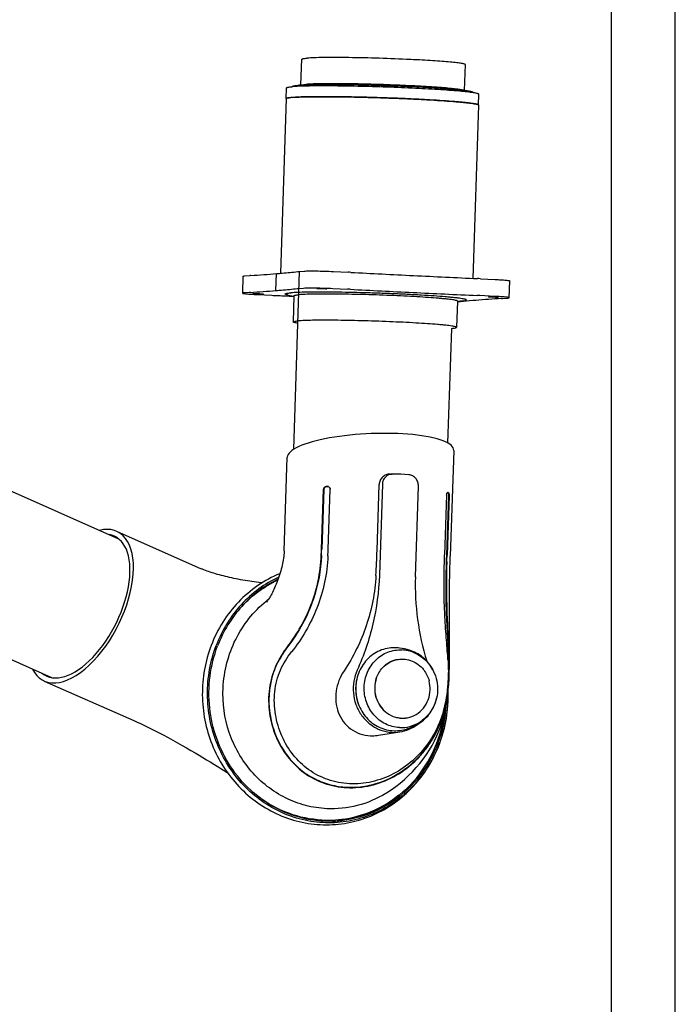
# Model space of a CAD drawing. Extents: x 0 to 420, y 0 to 297.
# Tile 10 of 11: x 369 to 420, y 77 to 155. Entities that reach past the tile are written whole.
import ezdxf

# ---------------------------------------------------------------- set-up
doc = ezdxf.new("R2010")
doc.units = 0
doc.header["$LTSCALE"] = 23.1
for name, color, linetype in [('100001_DXF_CONTINUOUS_LINE', 7, 'CONTINUOUS'), ('100249_DXF_CONTINUOUS_LINE', 7, 'CONTINUOUS'), ('100252_DXF_CONTINUOUS_LINE', 7, 'CONTINUOUS'), ('100264_DXF_CONTINUOUS_LINE', 7, 'CONTINUOUS'), ('100330_DXF_FORMAT', 7, 'CONTINUOUS'), ('100337_DXF_CONTINUOUS_LINE', 7, 'CONTINUOUS'), ('100935_DXF_CONTINUOUS_LINE', 7, 'CONTINUOUS'), ('100940_DXF_CONTINUOUS_LINE', 7, 'CONTINUOUS'), ('100945_DXF_CONTINUOUS_LINE', 7, 'CONTINUOUS'), ('105-5481_DXF_CONTINUOUS_LI', 7, 'CONTINUOUS')]:
    doc.layers.add(name, color=color, linetype=linetype)

msp = doc.modelspace()

# ---------------------------------------------------------------- linework, layer by layer
at = {"layer": '100001_DXF_CONTINUOUS_LINE', "color": 7, "linetype": 'CONTINUOUS'}
for p, q in [((402.606, 120.864), (402.329, 112.543)), ((389.281, 112.975), (389.527, 120.342)), ((397.592, 119.003), (397.774, 119.004)), ((397.794, 119.004), (397.774, 119.004)), ((398.438, 118.99), (397.794, 119.004)), ((399.081, 118.941), (398.438, 118.99)), ((392.213, 113.108), (392.37, 117.786)), ((392.384, 117.784), (392.228, 113.107)), ((392.668, 118.025), (392.582, 118.026)), ((392.6, 118.024), (392.704, 118.023)), ((392.686, 118.025), (392.668, 118.025)), ((392.686, 118.025), (392.703, 118.024)), ((392.732, 113.104), (392.889, 117.782)), ((396.573, 113.007), (396.746, 118.179)), ((396.993, 118.197), (396.755, 111.058)), ((399.587, 110.919), (399.825, 118.058)), ((402.039, 117.333), (401.883, 112.656)), ((402.049, 112.625), (402.205, 117.303)), ((402.232, 117.303), (402.076, 112.625)), ((402.127, 117.563), (402.131, 117.562)), ((402.136, 117.557), (402.127, 117.558)), ((376.125, 114.506), (382.773, 111.564)), ((401.881, 112.598), (401.883, 112.655)), ((389.864, 105.035), (389.856, 105.026)), ((402.145, 104.424), (402.139, 104.507)), ((370.442, 102.745), (377.473, 99.634)), ((377.473, 99.634), (377.473, 99.634)), ((377.473, 99.634), (377.696, 99.534)), ((396.692, 98.481), (398.371, 98.746)), ((394.411, 94.674), (394.404, 94.675)), ((393.8, 91.885), (393.909, 91.9))]:
    msp.add_line(p, q, dxfattribs=at)
for points in [[(389.281, 112.975), (389.279, 112.928), (389.271, 112.795), (389.26, 112.66), (389.244, 112.524), (389.225, 112.387), (389.203, 112.249), (389.178, 112.11), (389.151, 111.97), (389.12, 111.828), (389.085, 111.684), (389.049, 111.539), (389.008, 111.391), (388.965, 111.241), (388.918, 111.089), (388.868, 110.937), (388.815, 110.785), (388.76, 110.634), (388.704, 110.486), (388.646, 110.342), (388.587, 110.201), (388.528, 110.068), (388.47, 109.941), (388.413, 109.821), (388.358, 109.709), (388.305, 109.606), (388.255, 109.511), (388.206, 109.423), (388.16, 109.341), (388.117, 109.267), (388.077, 109.2), (388.04, 109.141), (388.006, 109.089), (387.978, 109.046), (387.954, 109.011), (387.935, 108.984), (387.921, 108.965), (387.913, 108.954), (387.911, 108.952)], [(402.265, 104.378), (402.268, 104.918), (402.267, 105.488), (402.264, 106.103), (402.26, 106.753), (402.256, 107.405), (402.253, 108.057), (402.253, 108.715), (402.257, 109.346), (402.264, 109.935), (402.273, 110.496), (402.285, 111.046), (402.299, 111.587), (402.315, 112.116), (402.329, 112.543)], [(387.552, 110.46), (387.455, 110.47), (387.285, 110.49), (387.11, 110.512), (386.932, 110.535), (386.752, 110.56), (386.573, 110.586), (386.394, 110.613), (386.214, 110.642), (386.036, 110.672), (385.858, 110.704), (385.681, 110.737), (385.506, 110.771), (385.333, 110.806), (385.162, 110.842), (384.993, 110.88), (384.827, 110.918), (384.664, 110.957), (384.504, 110.997), (384.348, 111.037), (384.194, 111.079), (384.045, 111.121), (383.899, 111.163), (383.756, 111.207), (383.616, 111.251), (383.48, 111.295), (383.349, 111.34), (383.222, 111.386), (383.1, 111.431), (382.984, 111.476), (382.875, 111.521), (382.773, 111.564)], [(400.897, 97.691), (401.094, 98.057), (401.273, 98.427), (401.433, 98.798), (401.572, 99.161), (401.691, 99.512), (401.793, 99.855), (401.882, 100.201), (401.958, 100.547), (402.024, 100.896), (402.081, 101.261), (402.13, 101.65), (402.171, 102.058), (402.204, 102.483), (402.228, 102.923), (402.246, 103.382), (402.258, 103.867), (402.265, 104.378)], [(377.696, 99.534), (378.001, 99.395), (378.325, 99.243), (378.674, 99.075), (379.041, 98.893), (379.413, 98.703), (379.79, 98.506), (380.173, 98.301), (380.549, 98.095), (380.915, 97.891), (381.275, 97.686), (381.624, 97.485), (381.96, 97.289), (382.286, 97.097), (382.6, 96.911), (382.902, 96.73), (383.192, 96.555), (383.474, 96.384), (383.747, 96.218), (384.011, 96.057)], [(397.253, 93.911), (397.321, 93.953), (397.689, 94.195), (398.047, 94.453), (398.395, 94.726), (398.73, 95.012), (399.053, 95.312), (399.362, 95.623), (399.657, 95.946), (399.937, 96.278), (400.201, 96.619), (400.449, 96.969), (400.682, 97.327), (400.897, 97.691)], [(384.011, 96.057), (384.517, 95.749), (384.817, 95.565)]]:
    msp.add_lwpolyline(points, dxfattribs=at)
for centre, radius, start, end in [((392.684, 117.844), 0.181, 82.5321, 83.99502), ((392.684, 117.842), 0.184, 75.67474, 82.52038), ((392.683, 117.84), 0.186, 68.8616, 75.67395), ((402.127, 117.535), 0.0271, 89.04593, 99.26966), ((401.332, 112.415), 5.209, 80.74958, 81.17955), ((273.954, 117.055), 118.325, 357.84171, 358.08884), ((275.018, 117.017), 117.275, 357.84004, 358.0891), ((256.909, 117.638), 135.899, 357.87092, 358.08814), ((304.911, 116.046), 91.713, 356.87008, 358.10089), ((287.075, 116.485), 114.872, 357.83239, 358.06091), ((257.46, 117.453), 144.67, 357.88591, 358.08781), ((256.88, 117.472), 145.277, 357.8868, 358.08808), ((419.53, 110.253), 19.953, 178.08588, 197.33933), ((394.189, 101.334), 9.951, 128.02607, 129.49464), ((385.167, 104.107), 17.043, 1.06742, 2.47671), ((398.274, 102.125), 3.381, 166.80825, 200.37701), ((398.229, 102.111), 3.334, 200.41726, 201.54403), ((392.665, 100.468), 8.657, 267.19474, 267.91683), ((392.666, 100.483), 8.672, 267.91729, 270.2197), ((392.666, 100.491), 8.68, 270.21941, 270.40852), ((392.666, 100.492), 8.681, 270.40853, 270.93832), ((392.666, 100.486), 8.675, 270.93812, 277.51164)]:
    msp.add_arc(centre, radius, start, end, dxfattribs=at)
for centre, major_axis, ratio, start_param, end_param in [((396.067, 120.603), (6.539, 0.291), 0.240236, -0.018724, 3.122869), ((373.284, 108.625), (2.911, 5.848), 0.50861, 2.778156, 6.693094), ((373.284, 108.625), (2.722, 5.469), 0.50861, 3.026621, 6.444136)]:
    msp.add_ellipse(centre, major_axis=major_axis, ratio=ratio, start_param=start_param, end_param=end_param, dxfattribs=at)
for points, knots in [([(397.592, 119.003), (397.486, 119.002), (397.27, 118.958), (396.994, 118.777), (396.801, 118.506), (396.75, 118.288), (396.746, 118.179)], [0, 0, 0, 0, 0.246774, 0.496247, 0.747612, 1, 1, 1, 1]), ([(397.774, 119.004), (397.674, 119.003), (397.47, 118.96), (397.214, 118.78), (397.041, 118.513), (396.997, 118.303), (396.993, 118.197)], [0, 0, 0, 0, 0.243159, 0.489818, 0.742399, 1, 1, 1, 1]), ([(399.825, 118.058), (399.829, 118.166), (399.797, 118.385), (399.637, 118.67), (399.388, 118.873), (399.183, 118.933), (399.081, 118.941)], [0, 0, 0, 0, 0.256472, 0.509941, 0.757637, 1, 1, 1, 1]), ([(392.37, 117.786), (392.372, 117.847), (392.411, 117.966), (392.527, 118.026), (392.582, 118.026)], [0, 0, 0, 0, 0.528172, 1, 1, 1, 1]), ([(392.6, 118.024), (392.545, 118.024), (392.428, 117.965), (392.387, 117.845), (392.384, 117.784)], [0, 0, 0, 0, 0.473876, 1, 1, 1, 1]), ([(392.75, 118.013), (392.792, 117.996), (392.868, 117.928), (392.89, 117.831), (392.889, 117.782)], [0, 0, 0, 0, 0.480432, 1, 1, 1, 1]), ([(402.039, 117.333), (402.041, 117.387), (402.052, 117.461), (402.086, 117.537), (402.111, 117.56), (402.123, 117.562)], [0, 0, 0, 0, 0.635069, 0.857976, 1, 1, 1, 1]), ([(402.205, 117.303), (402.207, 117.361), (402.201, 117.442), (402.173, 117.527), (402.148, 117.555), (402.136, 117.557)], [0, 0, 0, 0, 0.641269, 0.86446, 1, 1, 1, 1]), ([(402.17, 117.556), (402.181, 117.554), (402.205, 117.526), (402.23, 117.441), (402.234, 117.361), (402.232, 117.303)], [0, 0, 0, 0, 0.132521, 0.35444, 1, 1, 1, 1]), ([(389.553, 105.462), (390.314, 106.445), (391.268, 108.132), (392.005, 110.603), (392.17, 111.93), (392.195, 112.598)], [0, 0, 0, 0, 0.48329, 0.739786, 1, 1, 1, 1]), ([(392.21, 112.597), (392.167, 111.444), (391.684, 108.885), (390.437, 106.579), (389.574, 105.462)], [0, 0, 0, 0, 0.449795, 1, 1, 1, 1]), ([(392.714, 112.589), (392.662, 111.187), (392.074, 108.466), (390.685, 106.072), (389.864, 105.035)], [0, 0, 0, 0, 0.51464, 1, 1, 1, 1]), ([(402.139, 104.507), (402.099, 105.059), (402.002, 106.231), (401.833, 108.773), (401.813, 110.77), (401.865, 112.14)], [0, 0, 0, 0, 0.217068, 0.461767, 1, 1, 1, 1]), ([(402.195, 104.843), (402.168, 105.464), (402.09, 106.742), (401.983, 109.165), (401.988, 110.972), (402.031, 112.116)], [0, 0, 0, 0, 0.25591, 0.52794, 1, 1, 1, 1]), ([(402.058, 112.115), (402.01, 110.806), (402.015, 108.902), (402.136, 106.479), (402.203, 105.365), (402.225, 104.841)], [0, 0, 0, 0, 0.539871, 0.784177, 1, 1, 1, 1]), ([(385.983, 108.644), (386.38, 109.07), (387.252, 109.846), (388.256, 110.442), (388.778, 110.686)], [0, 0, 0, 0, 0.50265, 1, 1, 1, 1]), ([(396.487, 111.039), (396.414, 109.701), (395.909, 107.056), (394.717, 104.644), (393.987, 103.55)], [0, 0, 0, 0, 0.504542, 1, 1, 1, 1]), ([(396.755, 111.058), (396.712, 109.771), (396.376, 107.208), (395.546, 104.759), (395.016, 103.596)], [0, 0, 0, 0, 0.501933, 1, 1, 1, 1]), ([(384.484, 102.204), (384.519, 102.864), (384.722, 104.176), (385.408, 106.031), (386.454, 107.685), (387.367, 108.606), (387.86, 109.013)], [0, 0, 0, 0, 0.253992, 0.505836, 0.754599, 1, 1, 1, 1]), ([(389.553, 105.462), (389.192, 104.997), (388.544, 103.958), (388.03, 102.154), (388.048, 100.241), (388.539, 98.407), (389.46, 96.784), (390.774, 95.492), (392.4, 94.634), (393.609, 94.402), (394.217, 94.372)], [0, 0, 0, 0, 0.119971, 0.247111, 0.377004, 0.505214, 0.630293, 0.753193, 0.875849, 1, 1, 1, 1]), ([(389.574, 105.462), (389.163, 104.931), (388.635, 104.051), (388.216, 102.727), (388.001, 101.2), (388.235, 99.211), (389.169, 97.198), (390.41, 95.839), (391.661, 95.024), (392.909, 94.554), (393.775, 94.422), (394.212, 94.401)], [0, 0, 0, 0, 0.137184, 0.206438, 0.282872, 0.451153, 0.607638, 0.729102, 0.82247, 0.910453, 1, 1, 1, 1]), ([(394.404, 94.675), (393.832, 94.703), (392.697, 94.919), (391.166, 95.713), (389.921, 96.908), (389.032, 98.412), (388.531, 100.115), (388.468, 101.614), (388.675, 102.783), (389.052, 103.866), (389.511, 104.591), (389.856, 105.026)], [0, 0, 0, 0, 0.12437, 0.24705, 0.369766, 0.4945, 0.622317, 0.751922, 0.816323, 0.879355, 1, 1, 1, 1]), ([(394.212, 94.401), (394.68, 94.378), (395.636, 94.436), (397.407, 94.922), (399.178, 96.001), (400.575, 97.555), (401.408, 99.039), (401.885, 100.463), (402.122, 101.868), (402.206, 103.183), (402.215, 104.028), (402.208, 104.424)], [0, 0, 0, 0, 0.096953, 0.196118, 0.377862, 0.516322, 0.624225, 0.727619, 0.825381, 0.917893, 1, 1, 1, 1]), ([(394.217, 94.372), (394.838, 94.342), (396.109, 94.463), (397.908, 95.152), (399.235, 96.097), (400.144, 97.034), (400.938, 98.08), (401.68, 99.552), (402.122, 101.425), (402.245, 103.198), (402.248, 104.324), (402.225, 104.841)], [0, 0, 0, 0, 0.124595, 0.252117, 0.381974, 0.447537, 0.513267, 0.644537, 0.774459, 0.896224, 1, 1, 1, 1]), ([(402.145, 104.424), (402.179, 103.937), (402.185, 102.873), (402.022, 101.204), (401.536, 99.456), (400.65, 97.821), (399.409, 96.437), (397.892, 95.39), (396.193, 94.756), (394.995, 94.646), (394.411, 94.674)], [0, 0, 0, 0, 0.103875, 0.225922, 0.355867, 0.487046, 0.618043, 0.747888, 0.875425, 1, 1, 1, 1]), ([(393.987, 103.55), (393.669, 103.073), (393.226, 101.991), (393.361, 100.531), (393.89, 99.552), (394.475, 98.961), (395.216, 98.566), (395.771, 98.459), (396.052, 98.446)], [0, 0, 0, 0, 0.257119, 0.50597, 0.628646, 0.750658, 0.873774, 1, 1, 1, 1]), ([(395.016, 103.596), (394.89, 103.32), (394.71, 102.729), (394.675, 101.805), (394.873, 100.902), (395.29, 100.085), (395.898, 99.413), (396.654, 98.937), (397.501, 98.694), (398.087, 98.701), (398.371, 98.746)], [0, 0, 0, 0, 0.127114, 0.255276, 0.38341, 0.510427, 0.635545, 0.758509, 0.87969, 1, 1, 1, 1]), ([(392.627, 92.715), (392.07, 92.742), (390.954, 92.915), (389.363, 93.514), (387.909, 94.43), (386.228, 96.033), (384.755, 98.641), (384.422, 101.026), (384.484, 102.204)], [0, 0, 0, 0, 0.121048, 0.243048, 0.366396, 0.491281, 0.744132, 1, 1, 1, 1]), ([(393.909, 91.9), (394.893, 92.03), (396.843, 92.638), (399.307, 94.473), (401.085, 97.03), (401.697, 99.037), (401.848, 100.064)], [0, 0, 0, 0, 0.244679, 0.492304, 0.744204, 1, 1, 1, 1]), ([(398.371, 98.746), (398.617, 98.784), (399.106, 98.926), (399.543, 99.184), (399.744, 99.338)], [0, 0, 0, 0, 0.497707, 1, 1, 1, 1]), ([(396.052, 98.446), (396.105, 98.443), (396.319, 98.438), (396.533, 98.456), (396.692, 98.481)], [0, 0, 0, 0, 0.24773, 1, 1, 1, 1]), ([(392.242, 91.821), (391.358, 91.865), (389.58, 92.229), (387.993, 93.104), (387.277, 93.645)], [0, 0, 0, 0, 0.496526, 1, 1, 1, 1]), ([(397.253, 93.911), (396.565, 93.487), (395.059, 92.842), (393.429, 92.676), (392.627, 92.715)], [0, 0, 0, 0, 0.501498, 1, 1, 1, 1])]:
    msp.add_open_spline(points, degree=3, knots=knots, dxfattribs=at)
at = {"layer": '100249_DXF_CONTINUOUS_LINE', "color": 7, "linetype": 'CONTINUOUS'}
for p, q in [((390.031, 120.955), (390.497, 134.909)), ((402.142, 121.44), (402.442, 130.446))]:
    msp.add_line(p, q, dxfattribs=at)
at = {"layer": '100252_DXF_CONTINUOUS_LINE', "color": 7, "linetype": 'CONTINUOUS'}
for p, q in [((389.439, 148.495), (388.981, 134.773)), ((404.54, 147.991), (404.085, 134.377))]:
    msp.add_line(p, q, dxfattribs=at)
for points, knots in [([(389.908, 148.59), (389.84, 148.585), (389.724, 148.574), (389.573, 148.551), (389.49, 148.534), (389.439, 148.509), (389.439, 148.495)], [0, 0, 0, 0, 0.420603, 0.726191, 0.916173, 1, 1, 1, 1]), ([(389.908, 148.59), (390.095, 148.605), (390.535, 148.627), (391.647, 148.654), (393.393, 148.651), (395.322, 148.614), (397.017, 148.564), (398.312, 148.516), (399.568, 148.46), (400.745, 148.398), (401.809, 148.331), (402.609, 148.271), (403.168, 148.222), (403.52, 148.187), (403.821, 148.153), (404.072, 148.119), (404.267, 148.088), (404.413, 148.055), (404.493, 148.032), (404.54, 148.005), (404.54, 147.991)], [0, 0, 0, 0, 0.038339, 0.090095, 0.227326, 0.395292, 0.484585, 0.573842, 0.660366, 0.741539, 0.81491, 0.878264, 0.905575, 0.929696, 0.950447, 0.967676, 0.981266, 0.991136, 0.997277, 1, 1, 1, 1])]:
    msp.add_open_spline(points, degree=3, knots=knots, dxfattribs=at)
at = {"layer": '100264_DXF_CONTINUOUS_LINE', "color": 7, "linetype": 'CONTINUOUS'}
for p, q in [((376.306, 113.897), (350.572, 125.284)), ((371.044, 103.008), (346.052, 114.066))]:
    msp.add_line(p, q, dxfattribs=at)
at = {"layer": '100330_DXF_FORMAT', "color": 7, "linetype": 'CONTINUOUS'}
for p, q in [((419.998, -0.002), (419.998, 296.998)), ((414.998, 4.998), (414.998, 291.998))]:
    msp.add_line(p, q, dxfattribs=at)
at = {"layer": '100337_DXF_CONTINUOUS_LINE', "color": 7, "linetype": 'CONTINUOUS'}
msp.add_line((393.83, 91.803), (393.81, 91.8), dxfattribs=at)
for centre, radius, start, end in [((391.482, 101.558), 10.679, 339.36136, 1.81995), ((391.644, 101.544), 10.394, 339.15181, 356.07662), ((391.828, 101.473), 10.311, 338.95772, 339.12249), ((391.727, 101.48), 10.422, 339.1225, 339.28865), ((392.637, 100.455), 8.734, 272.86958, 276.00316), ((392.804, 100.473), 8.747, 271.76832, 274.89702), ((392.636, 100.462), 8.741, 276.00413, 277.71934), ((392.805, 100.459), 8.733, 274.89796, 275.07374), ((392.635, 100.47), 8.749, 277.85504, 278.46277)]:
    msp.add_arc(centre, radius, start, end, dxfattribs=at)
for points, knots in [([(388.943, 111.174), (388.334, 110.925), (387.162, 110.29), (385.636, 108.99), (384.394, 107.394), (383.791, 106.179), (383.55, 105.548)], [0, 0, 0, 0, 0.246654, 0.495357, 0.746475, 1, 1, 1, 1]), ([(388.857, 110.908), (388.304, 110.652), (387.243, 110.021), (385.861, 108.775), (384.731, 107.271), (384.175, 106.136), (383.951, 105.547)], [0, 0, 0, 0, 0.245688, 0.494093, 0.745557, 1, 1, 1, 1]), ([(388.8, 110.749), (388.266, 110.492), (387.24, 109.868), (385.906, 108.645), (384.813, 107.177), (384.274, 106.074), (384.056, 105.5)], [0, 0, 0, 0, 0.245737, 0.494173, 0.745623, 1, 1, 1, 1]), ([(383.55, 105.548), (383.314, 104.93), (382.959, 103.645), (382.793, 101.652), (382.995, 99.659), (383.56, 97.741), (384.466, 95.97), (385.68, 94.414), (387.16, 93.132), (388.849, 92.176), (390.684, 91.585), (392.592, 91.385), (394.497, 91.584), (396.324, 92.174), (398, 93.131), (399.46, 94.415), (400.65, 95.974), (401.231, 97.153), (401.465, 97.765)], [0, 0, 0, 0, 0.063623, 0.127552, 0.191572, 0.255452, 0.318981, 0.382001, 0.444434, 0.506291, 0.567669, 0.628741, 0.689722, 0.750843, 0.812315, 0.874293, 0.936856, 1, 1, 1, 1]), ([(401.452, 97.771), (401.22, 97.168), (400.645, 96.01), (399.474, 94.482), (398.042, 93.228), (396.403, 92.297), (394.62, 91.727), (392.764, 91.541), (390.905, 91.745), (389.117, 92.331), (387.469, 93.276), (386.023, 94.542), (384.835, 96.08), (383.948, 97.831), (383.396, 99.727), (383.2, 101.698), (383.367, 103.668), (383.718, 104.938), (383.951, 105.547)], [0, 0, 0, 0, 0.063348, 0.125933, 0.18774, 0.248868, 0.309524, 0.369994, 0.430594, 0.491618, 0.55329, 0.615732, 0.678946, 0.742819, 0.807141, 0.87164, 0.936018, 1, 1, 1, 1]), ([(393.074, 91.73), (392.299, 91.706), (390.729, 91.868), (388.511, 92.719), (386.555, 94.124), (384.984, 95.993), (383.89, 98.208), (383.338, 100.634), (383.362, 103.123), (383.764, 104.735), (384.056, 105.5)], [0, 0, 0, 0, 0.120295, 0.241722, 0.364927, 0.490106, 0.616973, 0.744853, 0.872838, 1, 1, 1, 1]), ([(401.462, 97.798), (401.706, 98.437), (402.068, 99.77), (402.166, 101.148), (402.149, 101.836)], [0, 0, 0, 0, 0.498431, 1, 1, 1, 1]), ([(401.357, 97.845), (401.042, 97.018), (400.198, 95.451), (398.365, 93.545), (396.108, 92.238), (394.422, 91.835), (393.577, 91.76)], [0, 0, 0, 0, 0.255878, 0.507381, 0.754892, 1, 1, 1, 1]), ([(398.296, 93.778), (397.671, 93.262), (396.285, 92.395), (394.716, 91.934), (393.922, 91.816)], [0, 0, 0, 0, 0.502593, 1, 1, 1, 1])]:
    msp.add_open_spline(points, degree=3, knots=knots, dxfattribs=at)
at = {"layer": '100935_DXF_CONTINUOUS_LINE', "color": 7, "linetype": 'CONTINUOUS'}
for p, q in [((390.603, 149.573), (390.679, 151.596)), ((399.218, 151.567), (399.191, 151.569)), ((403.45, 149.144), (403.509, 151.167)), ((389.909, 149.433), (389.91, 149.446)), ((390.144, 149.515), (390.813, 149.6)), ((390.826, 149.563), (390.814, 149.563)), ((403.903, 149.055), (403.242, 149.185)), ((404.132, 148.958), (404.133, 148.972)), ((389.596, 133.068), (390.049, 132.979)), ((390.05, 133.014), (389.99, 130.956)), ((402.898, 132.585), (402.82, 130.528)), ((403.355, 132.609), (402.896, 132.55))]:
    msp.add_line(p, q, dxfattribs=at)
msp.add_arc((389.923, 149.446), 0.0129, 168.9848, 177.55975, dxfattribs=at)
for points, knots in [([(390.679, 151.596), (390.679, 151.607), (390.722, 151.628), (390.793, 151.643), (390.922, 151.663), (391.02, 151.672), (391.078, 151.676)], [0, 0, 0, 0, 0.083961, 0.274016, 0.579496, 1, 1, 1, 1]), ([(399.191, 151.569), (398.376, 151.608), (396.764, 151.67), (394.795, 151.716), (393.335, 151.729), (392.423, 151.726), (391.687, 151.711), (391.258, 151.691), (391.078, 151.676)], [0, 0, 0, 0, 0.3015, 0.59649, 0.727693, 0.841355, 0.933253, 1, 1, 1, 1]), ([(403.509, 151.167), (403.509, 151.177), (403.479, 151.198), (403.424, 151.215), (403.327, 151.239), (403.197, 151.263), (403.029, 151.288), (402.736, 151.324), (402.289, 151.37), (401.662, 151.422), (400.926, 151.473), (400.1, 151.523), (399.52, 151.553), (399.218, 151.567)], [0, 0, 0, 0, 0.006571, 0.020664, 0.043148, 0.074075, 0.113328, 0.160706, 0.278724, 0.425406, 0.597306, 0.790361, 1, 1, 1, 1]), ([(389.91, 149.448), (389.912, 149.456), (389.935, 149.472), (389.957, 149.479), (389.972, 149.483)], [0, 0, 0, 0, 0.343865, 1, 1, 1, 1]), ([(389.972, 149.483), (389.983, 149.487), (390.04, 149.5), (390.098, 149.509), (390.144, 149.515)], [0, 0, 0, 0, 0.193069, 1, 1, 1, 1]), ([(390.144, 149.515), (390.16, 149.517), (390.229, 149.525), (390.298, 149.531), (390.352, 149.536)], [0, 0, 0, 0, 0.221628, 1, 1, 1, 1]), ([(390.814, 149.563), (390.771, 149.561), (390.617, 149.554), (390.463, 149.545), (390.352, 149.536)], [0, 0, 0, 0, 0.281217, 1, 1, 1, 1]), ([(390.813, 149.6), (390.827, 149.602), (390.889, 149.609), (390.952, 149.615), (391.001, 149.619)], [0, 0, 0, 0, 0.221639, 1, 1, 1, 1]), ([(403.903, 149.055), (403.791, 149.078), (403.516, 149.118), (403.035, 149.171), (402.422, 149.227), (401.383, 149.305), (399.875, 149.394), (397.912, 149.482), (395.871, 149.549), (393.93, 149.588), (392.26, 149.596), (391.256, 149.581), (390.826, 149.563)], [0, 0, 0, 0, 0.026311, 0.06352, 0.110847, 0.167266, 0.302287, 0.456829, 0.617413, 0.77003, 0.901369, 1, 1, 1, 1]), ([(403.242, 149.185), (403.132, 149.207), (402.861, 149.245), (402.385, 149.297), (401.775, 149.35), (400.741, 149.426), (399.251, 149.509), (397.336, 149.59), (395.389, 149.646), (393.605, 149.673), (392.303, 149.67), (391.474, 149.648), (391.143, 149.631), (391.001, 149.619)], [0, 0, 0, 0, 0.027469, 0.066858, 0.11722, 0.177312, 0.320511, 0.482275, 0.64656, 0.79707, 0.918888, 0.965132, 1, 1, 1, 1]), ([(404.133, 148.972), (404.133, 148.98), (404.112, 148.999), (404.068, 149.015), (403.995, 149.037), (403.937, 149.049), (403.903, 149.055)], [0, 0, 0, 0, 0.096987, 0.288095, 0.588366, 1, 1, 1, 1]), ([(389.366, 133.152), (389.367, 133.164), (389.414, 133.188), (389.492, 133.205), (389.635, 133.226), (389.744, 133.236), (389.808, 133.241)], [0, 0, 0, 0, 0.083589, 0.273444, 0.579038, 1, 1, 1, 1]), ([(389.596, 133.068), (389.562, 133.074), (389.504, 133.086), (389.431, 133.108), (389.387, 133.124), (389.366, 133.144), (389.366, 133.152)], [0, 0, 0, 0, 0.411634, 0.711905, 0.903013, 1, 1, 1, 1]), ([(403.589, 132.677), (403.589, 132.69), (403.545, 132.716), (403.47, 132.737), (403.333, 132.768), (403.149, 132.797), (402.913, 132.829), (402.63, 132.861), (402.299, 132.894), (401.772, 132.941), (401.018, 132.997), (400.017, 133.06), (398.908, 133.118), (397.725, 133.171), (396.504, 133.217), (394.909, 133.264), (393.091, 133.298), (391.446, 133.301), (390.399, 133.276), (389.984, 133.256), (389.808, 133.241)], [0, 0, 0, 0, 0.002712, 0.008839, 0.018695, 0.032273, 0.049491, 0.070233, 0.094345, 0.12165, 0.184995, 0.258362, 0.339538, 0.426067, 0.515335, 0.60464, 0.772634, 0.90989, 0.961656, 1, 1, 1, 1]), ([(390.05, 133.014), (390.05, 133.025), (390.093, 133.047), (390.164, 133.062), (390.293, 133.081), (390.391, 133.09), (390.449, 133.095)], [0, 0, 0, 0, 0.083714, 0.273633, 0.579194, 1, 1, 1, 1]), ([(402.898, 132.585), (402.898, 132.596), (402.858, 132.62), (402.79, 132.64), (402.666, 132.667), (402.5, 132.694), (402.287, 132.723), (402.031, 132.752), (401.732, 132.781), (401.256, 132.823), (400.575, 132.874), (399.67, 132.931), (398.668, 132.984), (397.6, 133.031), (396.498, 133.072), (395.056, 133.115), (393.414, 133.146), (391.929, 133.149), (390.983, 133.126), (390.608, 133.108), (390.449, 133.095)], [0, 0, 0, 0, 0.002718, 0.008852, 0.018715, 0.032298, 0.049522, 0.070269, 0.094385, 0.121693, 0.185042, 0.258411, 0.339586, 0.426112, 0.515375, 0.604674, 0.772654, 0.909898, 0.961659, 1, 1, 1, 1]), ([(403.355, 132.609), (403.388, 132.613), (403.447, 132.621), (403.521, 132.638), (403.566, 132.651), (403.589, 132.669), (403.589, 132.677)], [0, 0, 0, 0, 0.411639, 0.711893, 0.903016, 1, 1, 1, 1]), ([(389.99, 130.956), (389.991, 130.967), (390.033, 130.989), (390.104, 131.004), (390.233, 131.023), (390.331, 131.032), (390.389, 131.037)], [0, 0, 0, 0, 0.083714, 0.273633, 0.579194, 1, 1, 1, 1]), ([(390.361, 130.852), (390.307, 130.86), (390.215, 130.875), (390.095, 130.902), (390.029, 130.922), (389.99, 130.945), (389.99, 130.956)], [0, 0, 0, 0, 0.41994, 0.72501, 0.915093, 1, 1, 1, 1]), ([(402.82, 130.528), (402.82, 130.539), (402.78, 130.563), (402.712, 130.582), (402.589, 130.61), (402.423, 130.636), (402.21, 130.665), (401.954, 130.694), (401.656, 130.724), (401.18, 130.766), (400.501, 130.816), (399.597, 130.873), (398.596, 130.926), (397.53, 130.974), (396.429, 131.014), (394.989, 131.057), (393.35, 131.088), (391.866, 131.091), (390.922, 131.068), (390.548, 131.05), (390.389, 131.037)], [0, 0, 0, 0, 0.002718, 0.008852, 0.018715, 0.032298, 0.049522, 0.070269, 0.094385, 0.121693, 0.185042, 0.258411, 0.339586, 0.426112, 0.515375, 0.604674, 0.772654, 0.909898, 0.961659, 1, 1, 1, 1]), ([(402.443, 130.449), (402.498, 130.454), (402.591, 130.462), (402.712, 130.481), (402.779, 130.496), (402.819, 130.517), (402.82, 130.528)], [0, 0, 0, 0, 0.41995, 0.725024, 0.915097, 1, 1, 1, 1])]:
    msp.add_open_spline(points, degree=3, knots=knots, dxfattribs=at)
at = {"layer": '100940_DXF_CONTINUOUS_LINE', "color": 7, "linetype": 'CONTINUOUS'}
for p, q in [((389.439, 148.495), (389.467, 149.34)), ((404.54, 147.991), (404.568, 148.836))]:
    msp.add_line(p, q, dxfattribs=at)
for centre, radius, start, end in [((390.52, 142.243), 7.215, 94.64247, 94.84738), ((390.407, 142.398), 6.212, 94.60817, 95.50923), ((390.63, 139.644), 8.975, 93.92398, 94.61672), ((403.12, 142.325), 6.71, 81.15774, 81.32945)]:
    msp.add_arc(centre, radius, start, end, dxfattribs=at)
for points, knots in [([(389.467, 149.34), (389.467, 149.353), (389.515, 149.377), (389.594, 149.395), (389.737, 149.417), (389.846, 149.428), (389.91, 149.433)], [0, 0, 0, 0, 0.084774, 0.274786, 0.579892, 1, 1, 1, 1]), ([(404.131, 148.958), (403.976, 148.982), (403.612, 149.027), (402.699, 149.115), (401.256, 149.217), (399.265, 149.324), (397.065, 149.411), (394.86, 149.472), (392.856, 149.499), (391.398, 149.494), (390.469, 149.468), (390.096, 149.448), (389.936, 149.435)], [0, 0, 0, 0, 0.033205, 0.077256, 0.193633, 0.338432, 0.498266, 0.658344, 0.803853, 0.921341, 0.966064, 1, 1, 1, 1]), ([(389.446, 148.509), (389.457, 148.519), (389.496, 148.534), (389.571, 148.551), (389.68, 148.568), (389.763, 148.577), (389.811, 148.582)], [0, 0, 0, 0, 0.119757, 0.324798, 0.618227, 1, 1, 1, 1]), ([(404.535, 148.004), (404.53, 148.01), (404.513, 148.02), (404.462, 148.042), (404.363, 148.068), (404.206, 148.098), (403.997, 148.13), (403.738, 148.163), (403.43, 148.196), (403.077, 148.23), (402.521, 148.278), (401.732, 148.336), (400.689, 148.401), (399.539, 148.461), (398.317, 148.516), (397.057, 148.563), (395.405, 148.612), (393.511, 148.649), (391.785, 148.654), (390.665, 148.631), (390.212, 148.612), (390.016, 148.598)], [0, 0, 0, 0, 0.0016, 0.004015, 0.011473, 0.022494, 0.03704, 0.055022, 0.076321, 0.100788, 0.128251, 0.191366, 0.263872, 0.3437, 0.428568, 0.516052, 0.603649, 0.769232, 0.906525, 0.959529, 1, 1, 1, 1]), ([(404.568, 148.836), (404.568, 148.849), (404.525, 148.876), (404.45, 148.898), (404.316, 148.929), (404.212, 148.946), (404.151, 148.955)], [0, 0, 0, 0, 0.085574, 0.275614, 0.580398, 1, 1, 1, 1])]:
    msp.add_open_spline(points, degree=3, knots=knots, dxfattribs=at)
for points in [[(389.439, 148.495), (389.439, 148.5), (389.442, 148.505), (389.446, 148.509)], [(404.54, 147.991), (404.54, 147.996), (404.537, 148), (404.535, 148.004)]]:
    msp.add_open_spline(points, degree=3, dxfattribs=at)
at = {"layer": '100945_DXF_CONTINUOUS_LINE', "color": 7, "linetype": 'CONTINUOUS'}
for p, q in [((386.158, 134.565), (386.586, 134.6)), ((388.634, 133.42), (388.679, 134.747)), ((390.425, 134.912), (390.851, 134.947)), ((393.144, 134.915), (394.297, 134.858)), ((386.047, 134.543), (386.003, 133.215)), ((404.688, 134.349), (405.84, 134.293)), ((406.961, 132.855), (407.005, 134.183)), ((386.541, 133.272), (386.114, 133.238)), ((387.167, 133.105), (388.32, 133.049)), ((390.381, 133.584), (390.807, 133.619)), ((393.1, 133.587), (394.253, 133.531)), ((405.796, 132.965), (404.643, 133.022)), ((406.422, 132.798), (406.849, 132.833))]:
    msp.add_line(p, q, dxfattribs=at)
for centre, radius, start, end in [((386.93, 130.329), 4.284, 93.45286, 94.60746), ((380.061, 242.77), 108.366, 273.49716, 274.56096), ((391.1, 69.553), 65.383, 87.0128, 87.19756), ((473.578, 1649.775), 1516.989, 267.012217, 267.1984), ((479.254, 1762.785), 1630.142, 267.193256, 267.370649), ((401.252, 64.247), 70.187, 87.19396, 87.37019), ((386.91, 128.647), 4.64, 93.49707, 94.56325), ((380.599, 233.182), 100.086, 273.45315, 274.60497), ((391.756, 203.151), 70.187, 267.19396, 267.37019), ((391.056, 68.226), 65.383, 87.0128, 87.19756), ((473.533, 1648.447), 1516.989, 267.012217, 267.1984), ((480.055, 1779.251), 1647.955, 267.194215, 267.369691), ((408.589, 77.886), 54.929, 95.46388, 95.95033), ((410.077, 61.961), 70.923, 94.64879, 95.43556), ((412.364, 32.888), 100.086, 93.45315, 94.60497), ((401.207, 62.919), 70.187, 87.19396, 87.37019), ((406.053, 137.423), 4.64, 273.49707, 274.56325)]:
    msp.add_arc(centre, radius, start, end, dxfattribs=at)
for points, knots in [([(388.679, 134.747), (388.829, 134.76), (389.387, 134.807), (389.945, 134.86), (390.353, 134.905)], [0, 0, 0, 0, 0.268165, 1, 1, 1, 1]), ([(390.353, 134.905), (390.359, 134.906), (390.383, 134.908), (390.407, 134.91), (390.425, 134.912)], [0, 0, 0, 0, 0.231752, 1, 1, 1, 1]), ([(390.851, 134.947), (390.972, 134.956), (391.282, 134.962), (391.817, 134.96), (392.46, 134.944), (392.915, 134.926), (393.144, 134.915)], [0, 0, 0, 0, 0.158853, 0.404558, 0.699888, 1, 1, 1, 1]), ([(386.047, 134.543), (386.047, 134.546), (386.059, 134.552), (386.079, 134.556), (386.115, 134.562), (386.142, 134.564), (386.158, 134.565)], [0, 0, 0, 0, 0.083754, 0.27402, 0.579841, 1, 1, 1, 1]), ([(405.84, 134.293), (405.922, 134.289), (406.08, 134.28), (406.305, 134.267), (406.505, 134.253), (406.675, 134.238), (406.811, 134.224), (406.902, 134.212), (406.956, 134.203), (406.982, 134.196), (406.997, 134.191), (407.005, 134.185), (407.005, 134.183)], [0, 0, 0, 0, 0.210259, 0.403696, 0.575555, 0.722034, 0.839784, 0.926148, 0.956956, 0.979361, 0.993418, 1, 1, 1, 1]), ([(386.114, 133.238), (386.098, 133.236), (386.07, 133.234), (386.035, 133.228), (386.015, 133.224), (386.003, 133.218), (386.003, 133.215)], [0, 0, 0, 0, 0.420159, 0.72598, 0.916246, 1, 1, 1, 1]), ([(386.003, 133.215), (386.003, 133.213), (386.011, 133.207), (386.026, 133.202), (386.052, 133.195), (386.105, 133.186), (386.196, 133.174), (386.333, 133.16), (386.503, 133.145), (386.703, 133.131), (386.927, 133.118), (387.085, 133.109), (387.167, 133.105)], [0, 0, 0, 0, 0.006582, 0.020639, 0.043044, 0.073852, 0.160216, 0.277966, 0.424445, 0.596304, 0.789741, 1, 1, 1, 1]), ([(386.853, 133.176), (386.853, 133.178), (386.865, 133.179), (386.871, 133.18), (386.877, 133.181)], [0, 0, 0, 0, 0.27046, 1, 1, 1, 1]), ([(387.614, 133.145), (387.556, 133.14), (387.455, 133.142), (387.31, 133.144), (387.179, 133.148), (387.072, 133.153), (386.995, 133.158), (386.947, 133.162), (386.909, 133.166), (386.879, 133.169), (386.865, 133.172), (386.853, 133.174), (386.853, 133.176)], [0, 0, 0, 0, 0.227343, 0.395355, 0.57395, 0.741689, 0.815076, 0.878443, 0.929891, 0.967868, 0.991331, 1, 1, 1, 1]), ([(386.877, 133.181), (386.935, 133.186), (387.036, 133.184), (387.182, 133.182), (387.312, 133.177), (387.419, 133.172), (387.496, 133.167), (387.544, 133.164), (387.582, 133.16), (387.613, 133.157), (387.627, 133.154), (387.638, 133.152), (387.638, 133.15)], [0, 0, 0, 0, 0.227343, 0.395355, 0.57395, 0.741689, 0.815076, 0.878443, 0.929891, 0.967868, 0.991331, 1, 1, 1, 1]), ([(387.638, 133.15), (387.638, 133.147), (387.626, 133.147), (387.62, 133.145), (387.614, 133.145)], [0, 0, 0, 0, 0.27046, 1, 1, 1, 1]), ([(388.634, 133.42), (388.784, 133.432), (389.343, 133.479), (389.901, 133.533), (390.309, 133.577)], [0, 0, 0, 0, 0.268165, 1, 1, 1, 1]), ([(390.309, 133.577), (390.314, 133.578), (390.338, 133.58), (390.362, 133.583), (390.381, 133.584)], [0, 0, 0, 0, 0.231752, 1, 1, 1, 1]), ([(390.807, 133.619), (390.928, 133.629), (391.237, 133.634), (391.772, 133.632), (392.415, 133.616), (392.87, 133.598), (393.1, 133.587)], [0, 0, 0, 0, 0.158853, 0.404558, 0.699888, 1, 1, 1, 1]), ([(391.842, 133.581), (391.842, 133.584), (391.855, 133.584), (391.861, 133.586), (391.867, 133.586)], [0, 0, 0, 0, 0.27046, 1, 1, 1, 1]), ([(392.603, 133.55), (392.546, 133.545), (392.445, 133.547), (392.299, 133.549), (392.168, 133.554), (392.062, 133.559), (391.984, 133.564), (391.936, 133.567), (391.899, 133.571), (391.868, 133.574), (391.854, 133.577), (391.842, 133.579), (391.842, 133.581)], [0, 0, 0, 0, 0.227343, 0.395355, 0.57395, 0.741689, 0.815076, 0.878443, 0.929891, 0.967868, 0.991331, 1, 1, 1, 1]), ([(391.867, 133.586), (391.924, 133.591), (392.025, 133.589), (392.171, 133.587), (392.302, 133.583), (392.408, 133.578), (392.486, 133.573), (392.534, 133.569), (392.572, 133.565), (392.602, 133.562), (392.616, 133.559), (392.628, 133.557), (392.628, 133.555)], [0, 0, 0, 0, 0.227343, 0.395355, 0.57395, 0.741689, 0.815076, 0.878443, 0.929891, 0.967868, 0.991331, 1, 1, 1, 1]), ([(392.628, 133.555), (392.628, 133.553), (392.615, 133.552), (392.609, 133.551), (392.603, 133.55)], [0, 0, 0, 0, 0.27046, 1, 1, 1, 1]), ([(388.535, 133.039), (388.914, 133.021), (389.418, 132.998), (389.922, 132.974), (390.048, 132.968)], [0, 0, 0, 0, 0.750561, 1, 1, 1, 1]), ([(405.325, 132.921), (405.325, 132.923), (405.337, 132.924), (405.343, 132.925), (405.349, 132.926)], [0, 0, 0, 0, 0.27046, 1, 1, 1, 1]), ([(406.086, 132.889), (406.028, 132.885), (405.927, 132.886), (405.782, 132.888), (405.651, 132.893), (405.544, 132.898), (405.467, 132.903), (405.419, 132.906), (405.381, 132.91), (405.351, 132.913), (405.337, 132.917), (405.325, 132.918), (405.325, 132.921)], [0, 0, 0, 0, 0.227343, 0.395355, 0.57395, 0.741689, 0.815076, 0.878443, 0.929891, 0.967868, 0.991331, 1, 1, 1, 1]), ([(405.349, 132.926), (405.407, 132.93), (405.508, 132.929), (405.654, 132.926), (405.784, 132.922), (405.891, 132.917), (405.968, 132.912), (406.016, 132.909), (406.054, 132.905), (406.084, 132.902), (406.099, 132.898), (406.11, 132.897), (406.11, 132.894)], [0, 0, 0, 0, 0.227343, 0.395355, 0.57395, 0.741689, 0.815076, 0.878443, 0.929891, 0.967868, 0.991331, 1, 1, 1, 1]), ([(406.961, 132.855), (406.961, 132.858), (406.953, 132.864), (406.938, 132.868), (406.911, 132.875), (406.858, 132.885), (406.767, 132.897), (406.63, 132.911), (406.46, 132.925), (406.261, 132.939), (406.036, 132.953), (405.878, 132.961), (405.796, 132.965)], [0, 0, 0, 0, 0.006582, 0.020639, 0.043044, 0.073852, 0.160216, 0.277966, 0.424445, 0.596304, 0.789741, 1, 1, 1, 1]), ([(406.11, 132.894), (406.11, 132.892), (406.098, 132.891), (406.092, 132.89), (406.086, 132.889)], [0, 0, 0, 0, 0.27046, 1, 1, 1, 1]), ([(406.849, 132.833), (406.865, 132.834), (406.893, 132.836), (406.929, 132.842), (406.948, 132.846), (406.96, 132.852), (406.961, 132.855)], [0, 0, 0, 0, 0.420159, 0.72598, 0.916246, 1, 1, 1, 1])]:
    msp.add_open_spline(points, degree=3, knots=knots, dxfattribs=at)
at = {"layer": '105-5481_DXF_CONTINUOUS_LI', "color": 7, "linetype": 'CONTINUOUS'}
msp.add_line((397.917, 98.838), (398.056, 98.838), dxfattribs=at)
for centre, radius, start, end in [((397.827, 101.054), 4.311, 83.16133, 86.0391), ((398.393, 102.458), 2.734, 66.39049, 87.13684), ((397.919, 101.36), 3.929, 63.05343, 66.47121), ((398.645, 102.276), 2.224, 137.09214, 137.49536), ((398.824, 102.176), 2.435, 161.54545, 178.14428), ((398.841, 102.174), 2.448, 161.63462, 178.10111), ((398.79, 102.189), 2.394, 161.04096, 161.56712), ((398.403, 102.189), 2.329, 37.93617, 38.49714), ((398.29, 102.129), 2.457, 14.53107, 14.98373), ((398.263, 102.124), 2.485, 358.1256, 14.48402), ((398.597, 101.901), 2.073, 253.82707, 263.8777), ((398.59, 101.894), 2.066, 253.95182, 268.48012), ((398.594, 101.883), 2.054, 263.90043, 264.14088), ((398.593, 101.878), 2.049, 264.13999, 266.79164), ((398.593, 101.871), 2.043, 266.79285, 267.60424), ((398.593, 101.872), 2.043, 267.60445, 269.57459), ((398.593, 101.872), 2.043, 269.57459, 270.91527), ((398.593, 101.872), 2.043, 270.91526, 272.38766), ((398.593, 101.871), 2.042, 272.38765, 274.25751), ((398.593, 101.869), 2.04, 274.25769, 274.89823), ((398.593, 101.867), 2.038, 274.89805, 276.78925), ((398.594, 101.865), 2.037, 276.78959, 277.00015), ((398.593, 101.868), 2.04, 277.00057, 278.81492), ((398.593, 101.871), 2.042, 278.81461, 278.99683), ((398.593, 101.872), 2.044, 278.99693, 279.98942), ((398.592, 101.874), 2.045, 279.98935, 280.37778), ((397.801, 102.822), 3.929, 302.81647, 306.23424), ((397.989, 101.716), 2.879, 271.34607, 283.23725)]:
    msp.add_arc(centre, radius, start, end, dxfattribs=at)
for points, knots in [([(398.125, 105.355), (397.923, 105.369), (397.514, 105.354), (396.919, 105.202), (396.365, 104.928), (395.875, 104.542), (395.467, 104.06), (395.054, 103.314), (394.817, 102.244), (394.987, 101.159), (395.35, 100.379), (395.725, 99.861), (396.189, 99.43), (396.723, 99.104), (397.306, 98.897), (397.714, 98.843), (397.917, 98.838)], [0, 0, 0, 0, 0.060574, 0.121236, 0.182302, 0.244011, 0.306497, 0.36977, 0.497559, 0.626069, 0.690136, 0.753564, 0.81622, 0.878086, 0.93927, 1, 1, 1, 1]), ([(398.326, 99.086), (398.138, 99.096), (397.762, 99.154), (397.227, 99.356), (396.738, 99.665), (396.315, 100.069), (395.973, 100.552), (395.642, 101.275), (395.489, 102.278), (395.707, 103.266), (396.086, 103.958), (396.459, 104.406), (396.909, 104.767), (397.417, 105.028), (397.965, 105.177), (398.342, 105.197), (398.529, 105.188)], [0, 0, 0, 0, 0.060735, 0.121946, 0.183846, 0.246527, 0.309966, 0.374026, 0.502503, 0.630258, 0.693522, 0.756012, 0.817731, 0.878806, 0.939462, 1, 1, 1, 1]), ([(399.378, 105.074), (399.295, 105.107), (398.958, 105.226), (398.606, 105.302), (398.34, 105.334)], [0, 0, 0, 0, 0.250323, 1, 1, 1, 1]), ([(398.225, 104.443), (397.997, 104.408), (397.547, 104.255), (397.173, 103.964), (397.014, 103.793)], [0, 0, 0, 0, 0.496302, 1, 1, 1, 1]), ([(397.016, 103.791), (397.176, 103.963), (397.55, 104.255), (398.002, 104.408), (398.23, 104.444)], [0, 0, 0, 0, 0.503715, 1, 1, 1, 1]), ([(398.23, 104.444), (398.412, 104.473), (398.788, 104.481), (399.335, 104.34), (399.832, 104.057), (400.106, 103.788), (400.225, 103.639)], [0, 0, 0, 0, 0.246196, 0.493931, 0.744918, 1, 1, 1, 1]), ([(401.096, 103.328), (401.017, 103.526), (400.822, 103.906), (400.425, 104.403), (399.94, 104.804), (399.57, 104.998), (399.378, 105.074)], [0, 0, 0, 0, 0.253996, 0.505509, 0.754143, 1, 1, 1, 1]), ([(399.7, 104.863), (399.925, 104.748), (400.351, 104.454), (400.854, 103.86), (401.197, 103.151), (401.357, 102.375), (401.324, 101.584), (401.1, 100.829), (400.699, 100.162), (400.327, 99.802), (400.123, 99.653)], [0, 0, 0, 0, 0.122644, 0.247096, 0.373102, 0.5, 0.626898, 0.752904, 0.877356, 1, 1, 1, 1]), ([(396.514, 102.947), (396.566, 103.104), (396.704, 103.407), (396.902, 103.673), (397.014, 103.793)], [0, 0, 0, 0, 0.503295, 1, 1, 1, 1]), ([(396.525, 102.967), (396.577, 103.117), (396.71, 103.407), (396.899, 103.663), (397.005, 103.779)], [0, 0, 0, 0, 0.503166, 1, 1, 1, 1]), ([(400.239, 103.621), (400.337, 103.495), (400.508, 103.221), (400.622, 102.919), (400.664, 102.764)], [0, 0, 0, 0, 0.497689, 1, 1, 1, 1]), ([(396.39, 102.255), (396.381, 101.995), (396.447, 101.47), (396.783, 100.761), (397.32, 100.205), (397.781, 99.978), (398.019, 99.909)], [0, 0, 0, 0, 0.255256, 0.508355, 0.75678, 1, 1, 1, 1]), ([(396.395, 102.256), (396.386, 101.996), (396.451, 101.472), (396.786, 100.764), (397.322, 100.208), (397.782, 99.98), (398.019, 99.911)], [0, 0, 0, 0, 0.255242, 0.508335, 0.756767, 1, 1, 1, 1]), ([(398.961, 99.862), (399.202, 99.906), (399.678, 100.087), (400.254, 100.59), (400.638, 101.267), (400.737, 101.783), (400.746, 102.042)], [0, 0, 0, 0, 0.243148, 0.49046, 0.743134, 1, 1, 1, 1]), ([(399.839, 99.393), (400.016, 99.498), (400.351, 99.749), (400.764, 100.224), (401.076, 100.779), (401.208, 101.185), (401.253, 101.393)], [0, 0, 0, 0, 0.245856, 0.494491, 0.746004, 1, 1, 1, 1]), ([(398.326, 99.086), (398.605, 99.073), (399.173, 99.134), (399.694, 99.368), (399.93, 99.52)], [0, 0, 0, 0, 0.498331, 1, 1, 1, 1]), ([(398.648, 98.913), (398.961, 98.987), (399.37, 99.133), (399.747, 99.338), (399.839, 99.393)], [0, 0, 0, 0, 0.749522, 1, 1, 1, 1])]:
    msp.add_open_spline(points, degree=3, knots=knots, dxfattribs=at)

doc.saveas('drawing.dxf')
